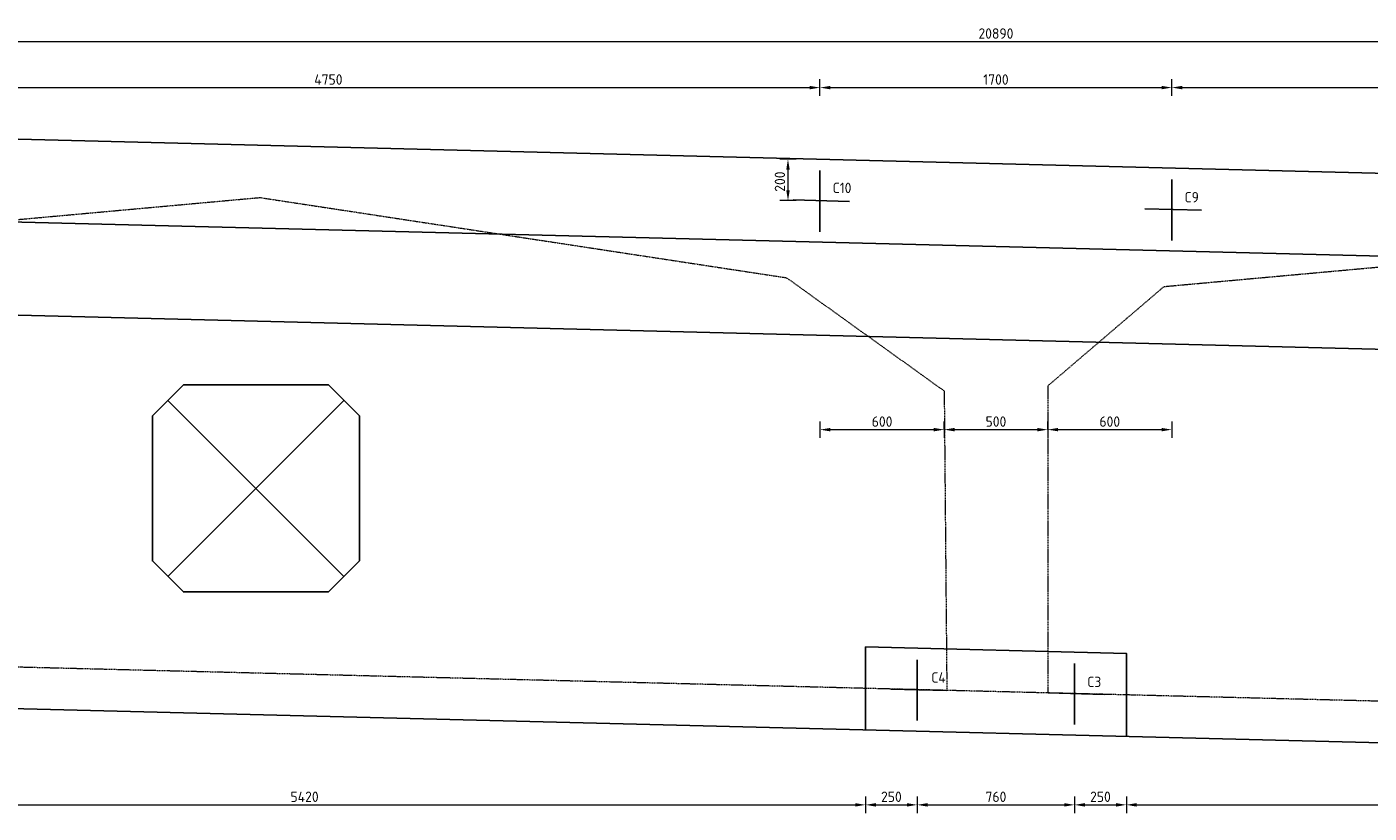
# Model space of a CAD drawing. Header units: millimetres. Extents: x -8028558 to 327273, y -63352 to 83293.
# Tile 14 of 197: x -24974 to -18489, y -2551 to 1246. Entities that reach past the tile are written whole.
import ezdxf

# ---------------------------------------------------------------- set-up
doc = ezdxf.new("R2010")
doc.units = ezdxf.units.MM
doc.linetypes.add('ZZ-HIDDEN-SO', pattern=[4, 2, -2])
for name, color, linetype, lineweight in [('B-CO-BC-BETONVORM-GD', 90, 'Continuous', 25), ('B-CO-BC-BETONVORM-GN', 10, 'ZZ-HIDDEN-SO', 13), ('B-CO-BC-BETONVORM_GEWAPEND-M', 7, 'Continuous', 18), ('B-CO-BC-BETONVORM_GEWAPEND-T70', 210, 'Continuous', 70), ('B-CO-BC-VOORSPANNING-GD', 200, 'Continuous', 25)]:
    doc.layers.add(name, color=color, linetype=linetype, lineweight=lineweight)
doc.styles.add('NLCS-ISO-MM20-T25', font='NLCS-ISO.ttf', dxfattribs={"height": 50})
doc.dimstyles.new('NLCS-MM20-T25-PIJL_L0_H0', dxfattribs={"dimscale": 20, "dimtxt": 2.5, "dimasz": 2.5, "dimexe": 2, "dimexo": 2, "dimgap": 0.7, "dimtad": 1, "dimdec": 0, "dimzin": 0, "dimdsep": 46, "dimtxsty": 'NLCS-ISO-MM20-T25', "dimcen": 0, "dimdle": 2, "dimclrd": 256, "dimclre": 256, "dimclrt": 256, "dimadec": 0, "dimazin": 0, "dimtfac": 1, "dimtdec": 3, "dimtofl": 0, "dimtmove": 0, "dimatfit": 3, "dimfxl": 2, "dimfxlon": 1, "dimtfillclr": 256, "dimtolj": 1, "dimtzin": 0, "dimlwd": -1, "dimlwe": -1, "dimarcsym": 0})

# ---------------------------------------------------------------- blocks, each defined once
blk = doc.blocks.new('*D83')
at = {"layer": 'B-CO-BC-BETONVORM_GEWAPEND-M', "transparency": 16777216}
for p, q in [((-30737.2, 1135.1), (-30737.2, 1215.1)), ((-30687.2, 1175.1), (-9897.2, 1175.1)), ((-9847.2, 1135.1), (-9847.2, 1215.1))]:
    blk.add_line(p, q, dxfattribs=at)
for points in [[(-30687.2, 1183.5), (-30687.2, 1166.8), (-30737.2, 1175.1)], [(-9897.2, 1183.5), (-9897.2, 1166.8), (-9847.2, 1175.1)]]:
    blk.add_solid(points, dxfattribs=at)
at = {"layer": 'B-CO-BC-BETONVORM_GEWAPEND-M', "transparency": 16777216, "insert": (-20292.2, 1214.1), "char_height": 50, "attachment_point": 5, "style": 'NLCS-ISO-MM20-T25'}
blk.add_mtext('\\A1;20890', dxfattribs=at)
blk = doc.blocks.new('*D94')
at = {"layer": 'B-CO-BC-BETONVORM_GEWAPEND-M', "transparency": 16777216}
for p, q in [((-25892.2, 913), (-25892.2, 993)), ((-21142.2, 913), (-21142.2, 993)), ((-25842.2, 953), (-21192.2, 953))]:
    blk.add_line(p, q, dxfattribs=at)
for points in [[(-25842.2, 961.3), (-25842.2, 944.6), (-25892.2, 953)], [(-21192.2, 961.3), (-21192.2, 944.6), (-21142.2, 953)]]:
    blk.add_solid(points, dxfattribs=at)
at = {"layer": 'B-CO-BC-BETONVORM_GEWAPEND-M', "transparency": 16777216, "insert": (-23517.2, 992), "char_height": 50, "attachment_point": 5, "style": 'NLCS-ISO-MM20-T25'}
blk.add_mtext('\\A1;4750', dxfattribs=at)
blk = doc.blocks.new('*D95')
at = {"layer": 'B-CO-BC-BETONVORM_GEWAPEND-M', "transparency": 16777216}
for p, q in [((-21142.2, 913), (-21142.2, 993)), ((-19442.2, 913), (-19442.2, 993)), ((-21092.2, 953), (-19492.2, 953))]:
    blk.add_line(p, q, dxfattribs=at)
for points in [[(-21092.2, 961.3), (-21092.2, 944.6), (-21142.2, 953)], [(-19492.2, 961.3), (-19492.2, 944.6), (-19442.2, 953)]]:
    blk.add_solid(points, dxfattribs=at)
at = {"layer": 'B-CO-BC-BETONVORM_GEWAPEND-M', "transparency": 16777216, "insert": (-20292.2, 992), "char_height": 50, "attachment_point": 5, "style": 'NLCS-ISO-MM20-T25'}
blk.add_mtext('\\A1;1700', dxfattribs=at)
blk = doc.blocks.new('*D96')
at = {"layer": 'B-CO-BC-BETONVORM_GEWAPEND-M', "transparency": 16777216}
for p, q in [((-21256.8, 607.1), (-21336.8, 607.1)), ((-21296.8, 557.1), (-21296.8, 457)), ((-21256.8, 407), (-21336.8, 407))]:
    blk.add_line(p, q, dxfattribs=at)
for points in [[(-21305.1, 557.1), (-21288.5, 557.1), (-21296.8, 607.1)], [(-21305.1, 457), (-21288.5, 457), (-21296.8, 407)]]:
    blk.add_solid(points, dxfattribs=at)
at = {"layer": 'B-CO-BC-BETONVORM_GEWAPEND-M', "transparency": 16777216, "insert": (-21335.8, 499), "char_height": 50, "attachment_point": 5, "rotation": 90, "style": 'NLCS-ISO-MM20-T25'}
blk.add_mtext('\\A1;200', dxfattribs=at)
blk = doc.blocks.new('*D97')
at = {"layer": 'B-CO-BC-BETONVORM_GEWAPEND-M', "transparency": 16777216}
for p, q in [((-26342.2, -2470.7), (-26342.2, -2550.7)), ((-26292.2, -2510.7), (-20972.2, -2510.7)), ((-20922.2, -2470.7), (-20922.2, -2550.7))]:
    blk.add_line(p, q, dxfattribs=at)
for points in [[(-26292.2, -2502.4), (-26292.2, -2519.1), (-26342.2, -2510.7)], [(-20972.2, -2502.4), (-20972.2, -2519.1), (-20922.2, -2510.7)]]:
    blk.add_solid(points, dxfattribs=at)
at = {"layer": 'B-CO-BC-BETONVORM_GEWAPEND-M', "transparency": 16777216, "insert": (-23632.2, -2471.7), "char_height": 50, "attachment_point": 5, "style": 'NLCS-ISO-MM20-T25'}
blk.add_mtext('\\A1;5420', dxfattribs=at)
blk = doc.blocks.new('*D98')
at = {"layer": 'B-CO-BC-BETONVORM_GEWAPEND-M', "transparency": 16777216}
for p, q in [((-20672.2, -2470.7), (-20672.2, -2550.7)), ((-20622.2, -2510.7), (-19962.2, -2510.7)), ((-19912.2, -2470.7), (-19912.2, -2550.7))]:
    blk.add_line(p, q, dxfattribs=at)
for points in [[(-20622.2, -2502.4), (-20622.2, -2519.1), (-20672.2, -2510.7)], [(-19962.2, -2502.4), (-19962.2, -2519.1), (-19912.2, -2510.7)]]:
    blk.add_solid(points, dxfattribs=at)
at = {"layer": 'B-CO-BC-BETONVORM_GEWAPEND-M', "transparency": 16777216, "insert": (-20292.2, -2471.7), "char_height": 50, "attachment_point": 5, "style": 'NLCS-ISO-MM20-T25'}
blk.add_mtext('\\A1;760', dxfattribs=at)
blk = doc.blocks.new('*D99')
at = {"layer": 'B-CO-BC-BETONVORM_GEWAPEND-M', "transparency": 16777216}
for p, q in [((-21142.2, -658.8), (-21142.2, -738.8)), ((-21092.2, -698.8), (-20592.2, -698.8)), ((-20542.2, -698.8), (-20542.2, -658.8))]:
    blk.add_line(p, q, dxfattribs=at)
for points in [[(-21092.2, -690.5), (-21092.2, -707.1), (-21142.2, -698.8)], [(-20592.2, -690.5), (-20592.2, -707.1), (-20542.2, -698.8)]]:
    blk.add_solid(points, dxfattribs=at)
at = {"layer": 'B-CO-BC-BETONVORM_GEWAPEND-M', "transparency": 16777216, "insert": (-20842.2, -659.8), "char_height": 50, "attachment_point": 5, "style": 'NLCS-ISO-MM20-T25'}
blk.add_mtext('\\A1;600', dxfattribs=at)
blk = doc.blocks.new('*D100')
at = {"layer": 'B-CO-BC-BETONVORM_GEWAPEND-M', "transparency": 16777216}
for p, q in [((-20542.2, -658.8), (-20542.2, -738.8)), ((-20492.2, -698.8), (-20092.2, -698.8)), ((-20042.2, -658.8), (-20042.2, -738.8))]:
    blk.add_line(p, q, dxfattribs=at)
for points in [[(-20492.2, -690.5), (-20492.2, -707.1), (-20542.2, -698.8)], [(-20092.2, -690.5), (-20092.2, -707.1), (-20042.2, -698.8)]]:
    blk.add_solid(points, dxfattribs=at)
at = {"layer": 'B-CO-BC-BETONVORM_GEWAPEND-M', "transparency": 16777216, "insert": (-20292.2, -659.8), "char_height": 50, "attachment_point": 5, "style": 'NLCS-ISO-MM20-T25'}
blk.add_mtext('\\A1;500', dxfattribs=at)
blk = doc.blocks.new('*D101')
at = {"layer": 'B-CO-BC-BETONVORM_GEWAPEND-M', "transparency": 16777216}
for p, q in [((-20042.2, -698.8), (-20042.2, -658.8)), ((-19992.2, -698.8), (-19492.2, -698.8)), ((-19442.2, -658.8), (-19442.2, -738.8))]:
    blk.add_line(p, q, dxfattribs=at)
for points in [[(-19992.2, -690.5), (-19992.2, -707.1), (-20042.2, -698.8)], [(-19492.2, -690.5), (-19492.2, -707.1), (-19442.2, -698.8)]]:
    blk.add_solid(points, dxfattribs=at)
at = {"layer": 'B-CO-BC-BETONVORM_GEWAPEND-M', "transparency": 16777216, "insert": (-19742.2, -659.8), "char_height": 50, "attachment_point": 5, "style": 'NLCS-ISO-MM20-T25'}
blk.add_mtext('\\A1;600', dxfattribs=at)
blk = doc.blocks.new('*D102')
at = {"layer": 'B-CO-BC-BETONVORM_GEWAPEND-M', "transparency": 16777216}
for p, q in [((-19442.2, 913), (-19442.2, 993)), ((-14692.2, 913), (-14692.2, 993)), ((-19392.2, 953), (-14742.2, 953))]:
    blk.add_line(p, q, dxfattribs=at)
for points in [[(-19392.2, 961.3), (-19392.2, 944.6), (-19442.2, 953)], [(-14742.2, 961.3), (-14742.2, 944.6), (-14692.2, 953)]]:
    blk.add_solid(points, dxfattribs=at)
at = {"layer": 'B-CO-BC-BETONVORM_GEWAPEND-M', "transparency": 16777216, "insert": (-17067.2, 992), "char_height": 50, "attachment_point": 5, "style": 'NLCS-ISO-MM20-T25'}
blk.add_mtext('\\A1;4750', dxfattribs=at)
blk = doc.blocks.new('*D106')
at = {"layer": 'B-CO-BC-BETONVORM_GEWAPEND-M', "transparency": 16777216}
for p, q in [((-19662.2, -2470.7), (-19662.2, -2550.7)), ((-19612.2, -2510.7), (-14292.2, -2510.7)), ((-14242.2, -2470.7), (-14242.2, -2550.7))]:
    blk.add_line(p, q, dxfattribs=at)
for points in [[(-19612.2, -2502.4), (-19612.2, -2519.1), (-19662.2, -2510.7)], [(-14292.2, -2502.4), (-14292.2, -2519.1), (-14242.2, -2510.7)]]:
    blk.add_solid(points, dxfattribs=at)
at = {"layer": 'B-CO-BC-BETONVORM_GEWAPEND-M', "transparency": 16777216, "insert": (-16952.2, -2471.7), "char_height": 50, "attachment_point": 5, "style": 'NLCS-ISO-MM20-T25'}
blk.add_mtext('\\A1;5420', dxfattribs=at)
blk = doc.blocks.new('*D112')
at = {"layer": 'B-CO-BC-BETONVORM_GEWAPEND-M', "transparency": 16777216}
for p, q in [((-20922.2, -2470.7), (-20922.2, -2550.7)), ((-20872.2, -2510.7), (-20722.2, -2510.7)), ((-20672.2, -2470.7), (-20672.2, -2550.7))]:
    blk.add_line(p, q, dxfattribs=at)
for points in [[(-20872.2, -2502.4), (-20872.2, -2519.1), (-20922.2, -2510.7)], [(-20722.2, -2502.4), (-20722.2, -2519.1), (-20672.2, -2510.7)]]:
    blk.add_solid(points, dxfattribs=at)
at = {"layer": 'B-CO-BC-BETONVORM_GEWAPEND-M', "transparency": 16777216, "insert": (-20797.2, -2471.7), "char_height": 50, "attachment_point": 5, "style": 'NLCS-ISO-MM20-T25'}
blk.add_mtext('\\A1;250', dxfattribs=at)
blk = doc.blocks.new('*D113')
at = {"layer": 'B-CO-BC-BETONVORM_GEWAPEND-M', "transparency": 16777216}
for p, q in [((-19912.2, -2470.7), (-19912.2, -2550.7)), ((-19862.2, -2510.7), (-19712.2, -2510.7)), ((-19662.2, -2470.7), (-19662.2, -2550.7))]:
    blk.add_line(p, q, dxfattribs=at)
for points in [[(-19862.2, -2502.4), (-19862.2, -2519.1), (-19912.2, -2510.7)], [(-19712.2, -2502.4), (-19712.2, -2519.1), (-19662.2, -2510.7)]]:
    blk.add_solid(points, dxfattribs=at)
at = {"layer": 'B-CO-BC-BETONVORM_GEWAPEND-M', "transparency": 16777216, "insert": (-19787.2, -2471.7), "char_height": 50, "attachment_point": 5, "style": 'NLCS-ISO-MM20-T25'}
blk.add_mtext('\\A1;250', dxfattribs=at)

msp = doc.modelspace()

# ---------------------------------------------------------------- linework, layer by layer
at = {"layer": 'B-CO-BC-BETONVORM-GD', "flags": 128}
for points in [[(-9847.2, -75.3), (-9847.2, 324.7), (-30737.2, 847), (-30737.2, 447)], [(-12892.2, -449.1), (-12892.2, -2349.1), (-27692.2, -1979.1), (-27692.2, -79.1)], [(-19662.2, -2179.9), (-19662.2, -1779.8), (-20922.2, -1748.3), (-20922.2, -2148.4)]]:
    msp.add_lwpolyline(points, dxfattribs=at)
msp.add_lwpolyline([(-30737.2, -3), (-30737.2, 447), (-9847.2, -75.3), (-9847.2, -525.3)], close=True, dxfattribs=at)
at = {"layer": 'B-CO-BC-BETONVORM-GD', "ltscale": 500, "flags": 128}
msp.add_lwpolyline([(-24217.2, -482.6), (-24367.2, -632.6), (-24367.2, -1332.6), (-24217.2, -1482.6), (-23517.2, -1482.6), (-23367.2, -1332.6), (-23367.2, -632.6), (-23517.2, -482.6)], close=True, dxfattribs=at)
for points in [[(-24292.2, -1407.6), (-23442.2, -557.6)], [(-24292.2, -557.6), (-23442.2, -1407.6)]]:
    msp.add_lwpolyline(points, dxfattribs=at)
at = {"layer": 'B-CO-BC-BETONVORM-GN', "flags": 128}
for points in [[(-13522.2, -2133.3), (-20922.2, -1948.3), (-27192.2, -1791.6), (-27192.2, -310.9), (-26630.1, 169.4), (-23848.2, 422.1), (-21303.9, 34.8), (-20542.2, -511.8), (-20529.4, -1959.8)], [(-19480.1, -7.7), (-16698.2, 245)], [(-20042.2, -488), (-19480.1, -7.7)], [(-20042.2, -488), (-20042.2, -1970.3)]]:
    msp.add_lwpolyline(points, dxfattribs=at)
at = {"layer": 'B-CO-BC-VOORSPANNING-GD', "flags": 128}
for points in [[(-21142.2, 256.8), (-21142.2, 551.9)], [(-19442.2, 214.3), (-19442.2, 509.4)], [(-20999.4, 403.5), (-21272.2, 410.3)], [(-19299.4, 361), (-19572.2, 367.8)], [(-20672.2, -2103.7), (-20672.2, -1809.7)], [(-19912.2, -2122.7), (-19912.2, -1828.7)], [(-20529.4, -1958.1), (-20802.2, -1951.3)], [(-19769.4, -1977.1), (-20042.2, -1970.3)]]:
    msp.add_lwpolyline(points, dxfattribs=at)

# ---------------------------------------------------------------- texts
at = {"layer": 'B-CO-BC-BETONVORM_GEWAPEND-T70', "ltscale": 500, "char_height": 50, "attachment_point": 1, "style": 'NLCS-ISO-MM20-T25'}
for s, insert in [('C10', (-21081, 493.7)), ('C9', (-19381, 448.5)), ('C4', (-20604.6, -1870.8)), ('C3', (-19851, -1891.8))]:
    msp.add_mtext_dynamic_manual_height_columns(s, width=332.893, gutter_width=35, heights=[0], dxfattribs=dict(at, insert=insert))

# ---------------------------------------------------------------- dimensions: what is measured, and where the dimension line sits
at = {"layer": 'B-CO-BC-BETONVORM_GEWAPEND-M'}
for base, p1, p2, picture, middle in [((-9847.2, 1175.1), (-30737.2, 380.6), (-9847.2, 380.6), '*D83', (-20292.2, 1214.1)), ((-21142.2, 953), (-25892.2, 510.1), (-21142.2, 510.1), '*D94', (-23517.2, 992)), ((-19442.2, 953), (-21142.2, 510.1), (-19442.2, 355.7), '*D95', (-20292.2, 992)), ((-14692.2, 953), (-19442.2, 355.7), (-14692.2, 355.7), '*D102', (-17067.2, 992)), ((-20542.2, -698.8), (-21142.2, 404.4), (-20542.2, -698.8), '*D99', (-20842.2, -659.8)), ((-19442.2, -698.8), (-20042.2, -698.8), (-19442.2, 364.5), '*D101', (-19742.2, -659.8)), ((-20042.2, -698.8), (-20542.2, -511.8), (-20042.2, -488), '*D100', (-20292.2, -659.8)), ((-20922.2, -2510.7), (-26342.2, -1812.8), (-20922.2, -1948.3), '*D97', (-23632.2, -2471.7)), ((-20672.2, -2510.7), (-20922.2, -1948.3), (-20672.2, -1954.6), '*D112', (-20797.2, -2471.7)), ((-19912.2, -2510.7), (-20672.2, -1954.6), (-19912.2, -1975.7), '*D98', (-20292.2, -2471.7)), ((-19662.2, -2510.7), (-19912.2, -1973.6), (-19662.2, -1979.8), '*D113', (-19787.2, -2471.7)), ((-14242.2, -2510.7), (-19662.2, -1979.8), (-14242.2, -2115.3), '*D106', (-16952.2, -2471.7))]:
    dim = msp.add_linear_dim(base=base, p1=p1, p2=p2, dimstyle='NLCS-MM20-T25-PIJL_L0_H0', dxfattribs=at)
    dim.commit()
    dim.dimension.update_dxf_attribs({"geometry": picture, "text_midpoint": middle})
dim = msp.add_linear_dim(base=(-21296.8, 407), p1=(-21142.2, 607.1), p2=(-21142.2, 407), angle=90, dimstyle='NLCS-MM20-T25-PIJL_L0_H0', dxfattribs=at)
dim.commit()
dim.dimension.update_dxf_attribs({"geometry": '*D96', "text_midpoint": (-21296.8, 499), "dimtype": 160})

doc.saveas('drawing.dxf')
